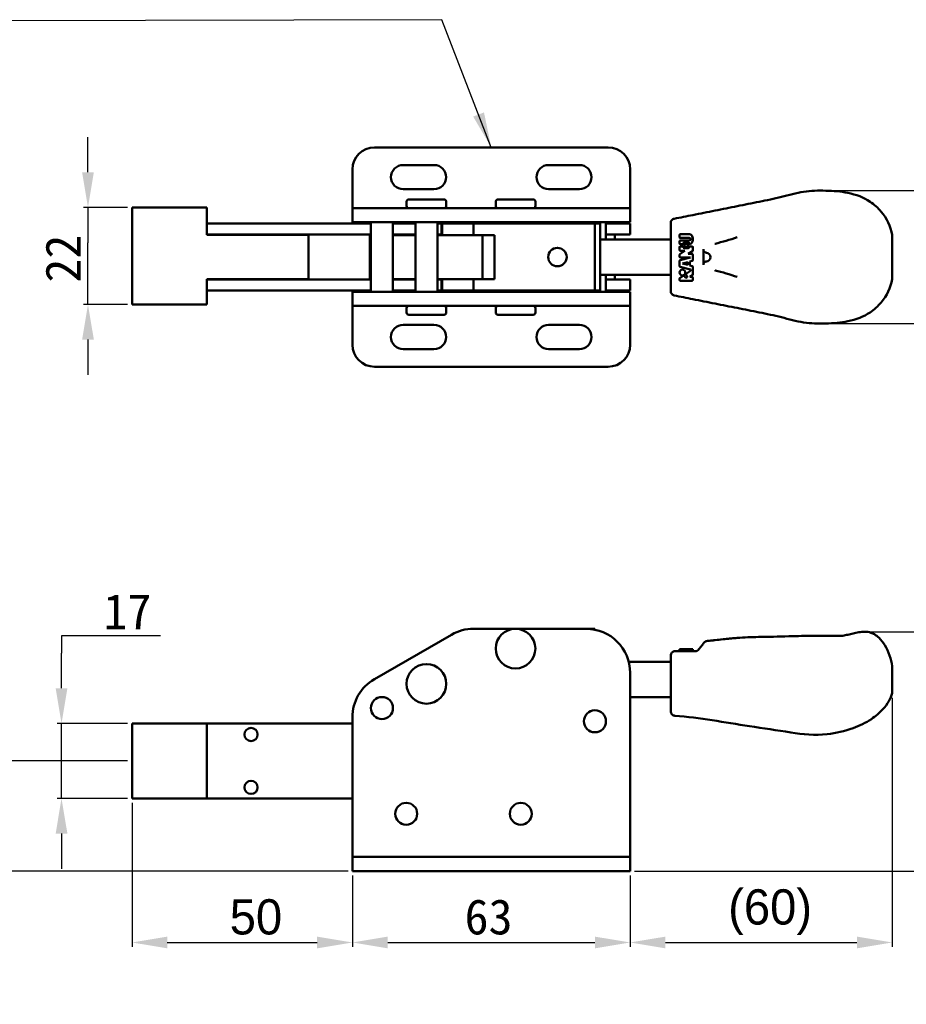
# Model space of a CAD drawing. Header units: millimetres. Extents: x 8 to 576, y -1 to 415.
# Tile 3 of 4: x 215 to 416, y 175 to 398. Entities that reach past the tile are written whole.
import ezdxf

# ---------------------------------------------------------------- set-up
doc = ezdxf.new("R2010")
doc.units = ezdxf.units.MM
for name, color, linetype, lineweight in [('Dimension (ISO)', 7, 'Continuous', 25), ('Symbol (ISO)', 7, 'Continuous', 25), ('Visible (ISO)', 7, 'Continuous', 50)]:
    doc.layers.add(name, color=color, linetype=linetype, lineweight=lineweight)
doc.styles.add('Note Text (JIS)', font='txt')
doc.dimstyles.new('Default (JIS)', dxfattribs={"dimtxt": 8, "dimasz": 8, "dimexe": 1, "dimexo": 1, "dimgap": 1.5, "dimtad": 1, "dimrnd": 1e-08, "dimdsep": 46, "dimtxsty": 'Note Text (JIS)', "dimcen": 0.09, "dimdle": 10, "dimclrd": 256, "dimclre": 256, "dimclrt": 256, "dimadec": 0, "dimazin": 2, "dimtfac": 0.4375, "dimtmove": 0, "dimatfit": 3, "dimfxl": 1, "dimtolj": 1, "dimtzin": 0, "dimlwd": -1, "dimlwe": -1, "dimarcsym": 0})
doc.dimstyles.new('Default (JIS)$7', dxfattribs={"dimtxt": 8, "dimasz": 8, "dimexe": 1, "dimexo": 1, "dimgap": 1.5, "dimtad": 1, "dimrnd": 1e-08, "dimdsep": 46, "dimtxsty": 'Note Text (JIS)', "dimcen": 0.09, "dimdle": 10, "dimclrd": 256, "dimclre": 256, "dimclrt": 256, "dimadec": 0, "dimazin": 2, "dimtfac": 0.4375, "dimtmove": 0, "dimatfit": 3, "dimfxl": 1, "dimtolj": 1, "dimtzin": 0, "dimlwd": -1, "dimlwe": -1, "dimarcsym": 0})

# ---------------------------------------------------------------- blocks, each defined once
blk = doc.blocks.new('*D3')
at = {"layer": 'Defpoints', "color": 0}
for p in [(240.63, 221.25), (290.62, 204.75), (290.62, 188.54)]:
    blk.add_point(p, dxfattribs=at)
at = {"layer": 'Dimension (ISO)'}
for p, q in [((240.63, 220.25), (240.63, 187.54)), ((290.62, 203.75), (290.62, 187.54)), ((248.63, 188.54), (282.62, 188.54))]:
    blk.add_line(p, q, dxfattribs=at)
for points in [[(248.63, 189.87), (248.63, 187.21), (240.63, 188.54)], [(282.62, 189.87), (282.62, 187.21), (290.62, 188.54)]]:
    blk.add_solid(points, dxfattribs=at)
at = {"layer": 'Dimension (ISO)', "insert": (257.34, 198.36), "char_height": 8, "attachment_point": 1, "style": 'Note Text (JIS)'}
blk.add_mtext('\\A1; \\fメイリオ|b0|i0;\\H8.0000;50', dxfattribs=at)
blk = doc.blocks.new('*D4')
at = {"layer": 'Defpoints', "color": 0}
for p in [(290.62, 204.75), (353.62, 204.75), (353.62, 188.54)]:
    blk.add_point(p, dxfattribs=at)
at = {"layer": 'Dimension (ISO)'}
for p, q in [((290.62, 203.75), (290.62, 187.54)), ((353.62, 203.75), (353.62, 187.54)), ((298.62, 188.54), (345.62, 188.54))]:
    blk.add_line(p, q, dxfattribs=at)
for points in [[(298.62, 189.87), (298.62, 187.21), (290.62, 188.54)], [(345.62, 189.87), (345.62, 187.21), (353.62, 188.54)]]:
    blk.add_solid(points, dxfattribs=at)
at = {"layer": 'Dimension (ISO)', "insert": (316.06, 198.37), "char_height": 8, "attachment_point": 1, "style": 'Note Text (JIS)'}
blk.add_mtext('\\A1;63', dxfattribs=at)
blk = doc.blocks.new('*D5')
at = {"layer": 'Defpoints', "color": 0}
for p in [(413.07, 245.11), (353.62, 204.75), (413.07, 188.54)]:
    blk.add_point(p, dxfattribs=at)
at = {"layer": 'Dimension (ISO)'}
for p, q in [((413.07, 244.11), (413.07, 187.54)), ((353.62, 203.75), (353.62, 187.54)), ((361.62, 188.54), (405.07, 188.54))]:
    blk.add_line(p, q, dxfattribs=at)
for points in [[(361.62, 189.87), (361.62, 187.21), (353.62, 188.54)], [(405.07, 189.87), (405.07, 187.21), (413.07, 188.54)]]:
    blk.add_solid(points, dxfattribs=at)
at = {"layer": 'Dimension (ISO)', "insert": (370.41, 200.61), "char_height": 8, "attachment_point": 1, "style": 'Note Text (JIS)'}
blk.add_mtext('\\A1; \\fメイリオ|b0|i0;\\H8.0000;(60)', dxfattribs=at)
blk = doc.blocks.new('*D6')
at = {"layer": 'Defpoints', "color": 0}
for p in [(240.63, 229.75), (203.13, 204.75), (290.62, 204.75)]:
    blk.add_point(p, dxfattribs=at)
at = {"layer": 'Dimension (ISO)'}
for p, q in [((239.63, 229.75), (202.13, 229.75)), ((203.13, 221.75), (203.13, 212.75)), ((289.62, 204.75), (202.13, 204.75))]:
    blk.add_line(p, q, dxfattribs=at)
for points in [[(201.8, 221.75), (204.46, 221.75), (203.13, 229.75)], [(201.8, 212.75), (204.46, 212.75), (203.13, 204.75)]]:
    blk.add_solid(points, dxfattribs=at)
at = {"layer": 'Dimension (ISO)', "insert": (193.3, 211.23), "char_height": 8, "attachment_point": 1, "rotation": 90, "style": 'Note Text (JIS)'}
blk.add_mtext('\\A1;25', dxfattribs=at)
blk = doc.blocks.new('*D7')
at = {"layer": 'Defpoints', "color": 0}
for p in [(224.63, 238.25), (240.63, 238.25), (240.63, 221.25)]:
    blk.add_point(p, dxfattribs=at)
at = {"layer": 'Dimension (ISO)'}
for p, q in [((247.12, 258.13), (224.63, 258.13)), ((224.63, 258.13), (224.63, 254.25)), ((224.63, 246.25), (224.63, 254.25)), ((239.63, 238.25), (223.63, 238.25)), ((224.63, 221.25), (224.63, 238.25)), ((239.63, 221.25), (223.63, 221.25)), ((224.63, 213.25), (224.63, 205.25))]:
    blk.add_line(p, q, dxfattribs=at)
for points in [[(223.3, 246.25), (225.97, 246.25), (224.63, 238.25)], [(223.3, 213.25), (225.97, 213.25), (224.63, 221.25)]]:
    blk.add_solid(points, dxfattribs=at)
at = {"layer": 'Dimension (ISO)', "insert": (234.13, 267.66), "char_height": 8, "attachment_point": 1, "style": 'Note Text (JIS)'}
blk.add_mtext('\\A1;17', dxfattribs=at)
blk = doc.blocks.new('*D10')
at = {"layer": 'Defpoints', "color": 0}
for p in [(397.09, 359.23), (397.09, 329.05), (443.09, 329.05)]:
    blk.add_point(p, dxfattribs=at)
at = {"layer": 'Dimension (ISO)'}
for p, q in [((398.09, 359.23), (444.09, 359.23)), ((443.09, 351.23), (443.09, 337.05)), ((398.09, 329.05), (444.09, 329.05))]:
    blk.add_line(p, q, dxfattribs=at)
for points in [[(441.76, 351.23), (444.42, 351.23), (443.09, 359.23)], [(441.76, 337.05), (444.42, 337.05), (443.09, 329.05)]]:
    blk.add_solid(points, dxfattribs=at)
at = {"layer": 'Dimension (ISO)', "insert": (431.02, 331.2), "char_height": 8, "attachment_point": 1, "rotation": 90, "style": 'Note Text (JIS)'}
blk.add_mtext('\\A1; \\fメイリオ|b0|i0;\\H8.0000;(30)', dxfattribs=at)
blk = doc.blocks.new('*D11')
at = {"layer": 'Defpoints', "color": 0}
for p in [(406.71, 259.09), (443.09, 259.09), (353.62, 204.75)]:
    blk.add_point(p, dxfattribs=at)
at = {"layer": 'Dimension (ISO)'}
for p, q in [((407.71, 259.09), (444.09, 259.09)), ((443.09, 212.75), (443.09, 251.09)), ((354.62, 204.75), (444.09, 204.75))]:
    blk.add_line(p, q, dxfattribs=at)
for points in [[(441.76, 251.09), (444.42, 251.09), (443.09, 259.09)], [(441.76, 212.75), (444.42, 212.75), (443.09, 204.75)]]:
    blk.add_solid(points, dxfattribs=at)
at = {"layer": 'Dimension (ISO)', "insert": (431.02, 218.99), "char_height": 8, "attachment_point": 1, "rotation": 90, "style": 'Note Text (JIS)'}
blk.add_mtext('\\A1; \\fメイリオ|b0|i0;\\H8.0000;(54)', dxfattribs=at)
blk = doc.blocks.new('*D12')
at = {"layer": 'Defpoints', "color": 0}
for p in [(230.63, 355.39), (240.63, 355.39), (240.63, 333.39)]:
    blk.add_point(p, dxfattribs=at)
at = {"layer": 'Dimension (ISO)'}
for p, q in [((230.63, 363.39), (230.63, 371.39)), ((239.63, 355.39), (229.63, 355.39)), ((230.63, 355.39), (230.63, 347.39)), ((230.63, 341.39), (230.63, 347.39)), ((230.63, 333.39), (230.63, 341.39)), ((239.63, 333.39), (229.63, 333.39)), ((230.63, 325.39), (230.63, 317.39))]:
    blk.add_line(p, q, dxfattribs=at)
for points in [[(229.3, 363.39), (231.97, 363.39), (230.63, 355.39)], [(229.3, 325.39), (231.97, 325.39), (230.63, 333.39)]]:
    blk.add_solid(points, dxfattribs=at)
at = {"layer": 'Dimension (ISO)', "insert": (220.97, 338.34), "char_height": 8, "attachment_point": 1, "rotation": 90, "style": 'Note Text (JIS)'}
blk.add_mtext('\\A1;22', dxfattribs=at)

msp = doc.modelspace()

# ---------------------------------------------------------------- linework, layer by layer
at = {"layer": 'Visible (ISO)'}
for p, q in [((348.617, 369.038), (295.617, 369.038)), ((309.117, 365.038), (302.117, 365.038)), ((342.117, 365.038), (335.117, 365.038)), ((290.617, 355.638), (290.617, 364.038)), ((353.617, 355.638), (353.617, 364.038)), ((302.117, 359.538), (309.117, 359.538)), ((335.117, 359.538), (342.117, 359.538)), ((290.617, 355.238), (290.617, 355.638)), ((302.901, 355.738), (302.901, 356.738)), ((311.401, 357.238), (303.401, 357.238)), ((311.901, 355.738), (311.901, 356.738)), ((323.117, 355.738), (323.117, 356.738)), ((331.617, 357.238), (323.617, 357.238)), ((332.117, 355.738), (332.117, 356.738)), ((353.617, 355.638), (353.617, 355.238)), ((240.633, 355.388), (257.617, 355.388)), ((240.633, 333.388), (240.633, 355.388)), ((257.617, 355.388), (257.617, 349.188)), ((290.617, 355.238), (290.617, 352.038)), ((290.617, 355.238), (295.617, 355.238)), ((313.09, 355.238), (295.617, 355.238)), ((313.09, 355.238), (318.09, 355.238)), ((318.09, 355.238), (343.617, 355.238)), ((343.617, 355.238), (353.617, 355.238)), ((353.617, 352.038), (353.617, 355.238)), ((257.617, 351.738), (257.617, 349.238)), ((257.617, 351.738), (294.817, 351.738)), ((295.617, 352.038), (290.617, 352.038)), ((294.817, 352.038), (294.817, 336.238)), ((295.617, 352.038), (313.09, 352.038)), ((299.817, 352.038), (299.817, 336.238)), ((299.817, 351.738), (304.901, 351.738)), ((300.317, 352.038), (300.317, 351.738)), ((304.901, 336.238), (304.901, 352.038)), ((304.901, 352.038), (304.901, 336.238)), ((309.901, 336.238), (309.901, 352.038)), ((309.901, 352.038), (309.901, 336.238)), ((309.901, 351.738), (310.817, 351.738)), ((310.817, 351.738), (310.978, 351.738)), ((310.817, 351.738), (310.817, 349.138)), ((310.978, 351.738), (310.978, 349.138)), ((318.075, 351.738), (310.978, 351.738)), ((318.09, 352.038), (313.09, 352.038)), ((318.075, 349.138), (318.075, 351.738)), ((345.602, 351.738), (318.075, 351.738)), ((343.617, 352.038), (318.09, 352.038)), ((325.117, 351.738), (325.117, 352.038)), ((325.117, 352.038), (325.117, 351.738)), ((330.117, 351.738), (330.117, 352.038)), ((330.117, 352.038), (330.117, 351.738)), ((331.317, 352.038), (331.317, 351.738)), ((343.117, 352.038), (343.117, 351.738)), ((353.617, 352.038), (343.617, 352.038)), ((345.602, 351.738), (346.817, 351.738)), ((345.602, 336.538), (345.602, 351.738)), ((346.817, 351.738), (346.817, 336.538)), ((348.117, 352.038), (348.117, 348.138)), ((348.117, 351.738), (353.617, 351.738)), ((353.617, 349.238), (353.617, 351.738)), ((362.817, 349.318), (362.817, 351.861)), ((294.817, 349.238), (257.617, 349.238)), ((280.633, 349.188), (257.617, 349.188)), ((280.633, 349.188), (280.633, 339.088)), ((294.534, 349.138), (294.817, 349.138)), ((294.534, 349.138), (294.534, 339.138)), ((304.901, 349.238), (299.817, 349.238)), ((299.817, 349.138), (304.901, 349.138)), ((300.317, 349.238), (300.317, 349.138)), ((310.817, 349.238), (309.901, 349.238)), ((309.901, 349.138), (310.817, 349.138)), ((310.978, 349.138), (310.817, 349.138)), ((310.978, 349.138), (318.075, 349.138)), ((322.817, 349.138), (318.075, 349.138)), ((320.127, 349.138), (320.127, 339.138)), ((322.817, 349.138), (322.817, 339.138)), ((353.617, 349.238), (348.117, 349.238)), ((350.117, 349.238), (350.117, 348.138)), ((362.817, 338.957), (362.817, 349.319)), ((364.827, 349.126), (364.827, 348.674)), ((367.088, 349.327), (365.028, 349.327)), ((346.817, 348.138), (362.817, 348.138)), ((364.827, 347.719), (364.827, 347.267)), ((365.028, 348.473), (367.088, 348.473)), ((367.088, 347.92), (365.028, 347.92)), ((365.028, 347.066), (365.48, 347.066)), ((365.028, 346.564), (365.48, 346.564)), ((365.882, 347.468), (366.787, 347.468)), ((365.983, 346.966), (365.983, 346.664)), ((366.485, 347.167), (366.184, 347.167)), ((366.184, 346.463), (366.485, 346.463)), ((366.686, 346.664), (366.686, 346.966)), ((366.988, 347.267), (366.988, 347.066)), ((366.988, 347.066), (367.088, 347.066)), ((367.189, 346.564), (367.641, 346.564)), ((364.827, 345.76), (364.827, 346.363)), ((364.827, 344.252), (364.827, 344.646)), ((364.917, 344.814), (366.045, 345.559)), ((366.045, 345.559), (365.028, 345.559)), ((365.882, 346.162), (366.787, 346.162)), ((367.751, 345.499), (366.776, 344.855)), ((366.776, 344.855), (367.641, 344.855)), ((367.842, 346.363), (367.842, 345.667)), ((367.842, 344.654), (367.842, 343.452)), ((370.25, 345.917), (370.25, 342.359)), ((364.827, 342.115), (364.827, 343.224)), ((364.976, 343.418), (367.339, 344.051)), ((367.339, 344.051), (365.028, 344.051)), ((366.679, 342.986), (365.498, 342.669)), ((365.498, 342.669), (366.679, 342.353)), ((366.679, 342.353), (366.679, 342.986)), ((367.693, 343.257), (367.182, 343.12)), ((367.182, 343.12), (367.182, 342.218)), ((367.182, 342.218), (367.693, 342.081)), ((346.817, 340.138), (362.817, 340.138)), ((348.117, 340.138), (348.117, 336.238)), ((350.117, 340.138), (350.117, 339.038)), ((364.917, 339.387), (365.661, 339.878)), ((367.339, 341.287), (364.976, 341.921)), ((365.94, 339.821), (366.125, 339.541)), ((366.544, 339.817), (366.359, 340.098)), ((366.416, 340.377), (367.339, 340.986)), ((367.751, 340.022), (367.157, 339.629)), ((367.339, 340.986), (367.339, 341.287)), ((367.842, 341.887), (367.842, 340.19)), ((280.633, 339.088), (257.617, 339.088)), ((257.617, 333.388), (257.617, 339.088)), ((257.617, 339.038), (257.617, 336.538)), ((257.617, 339.038), (294.817, 339.038)), ((294.817, 339.138), (294.534, 339.138)), ((304.901, 339.138), (299.817, 339.138)), ((299.817, 339.038), (304.901, 339.038)), ((300.317, 339.138), (300.317, 339.038)), ((310.817, 339.138), (309.901, 339.138)), ((309.901, 339.038), (310.817, 339.038)), ((310.817, 339.138), (310.978, 339.138)), ((310.817, 339.138), (310.817, 336.538)), ((318.075, 339.138), (310.978, 339.138)), ((310.978, 339.138), (310.978, 336.538)), ((318.075, 336.538), (318.075, 339.138)), ((318.075, 339.138), (322.817, 339.138)), ((348.117, 339.038), (353.617, 339.038)), ((353.617, 336.538), (353.617, 339.038)), ((362.817, 338.957), (362.817, 336.415)), ((364.827, 338.976), (364.827, 339.219)), ((367.641, 338.775), (365.028, 338.775)), ((367.157, 339.629), (367.641, 339.629)), ((367.842, 339.428), (367.842, 338.976)), ((294.817, 336.538), (257.617, 336.538)), ((290.617, 336.238), (290.617, 333.038)), ((290.617, 336.238), (295.617, 336.238)), ((313.09, 336.238), (295.617, 336.238)), ((304.901, 336.538), (299.817, 336.538)), ((300.317, 336.538), (300.317, 336.238)), ((310.817, 336.538), (309.901, 336.538)), ((310.978, 336.538), (310.817, 336.538)), ((310.978, 336.538), (318.075, 336.538)), ((313.09, 336.238), (318.09, 336.238)), ((345.602, 336.538), (318.075, 336.538)), ((318.09, 336.238), (343.617, 336.238)), ((325.117, 336.238), (325.117, 336.538)), ((325.117, 336.538), (325.117, 336.238)), ((330.117, 336.238), (330.117, 336.538)), ((330.117, 336.538), (330.117, 336.238)), ((331.317, 336.538), (331.317, 336.238)), ((343.117, 336.538), (343.117, 336.238)), ((343.617, 336.238), (353.617, 336.238)), ((346.817, 336.538), (345.602, 336.538)), ((353.617, 336.538), (348.117, 336.538)), ((353.617, 333.038), (353.617, 336.238)), ((240.633, 333.388), (257.617, 333.388)), ((290.617, 332.638), (290.617, 333.038)), ((295.617, 333.038), (290.617, 333.038)), ((290.617, 324.238), (290.617, 332.638)), ((295.617, 333.038), (313.09, 333.038)), ((302.901, 332.538), (302.901, 331.538)), ((303.401, 331.038), (311.401, 331.038)), ((311.901, 332.538), (311.901, 331.538)), ((318.09, 333.038), (313.09, 333.038)), ((343.617, 333.038), (318.09, 333.038)), ((323.117, 332.538), (323.117, 331.538)), ((323.617, 331.038), (331.617, 331.038)), ((332.117, 332.538), (332.117, 331.538)), ((353.617, 333.038), (343.617, 333.038)), ((353.617, 333.038), (353.617, 332.638)), ((353.617, 324.238), (353.617, 332.638)), ((309.117, 328.738), (302.117, 328.738)), ((342.117, 328.738), (335.117, 328.738)), ((302.117, 323.238), (309.117, 323.238)), ((335.117, 323.238), (342.117, 323.238)), ((295.617, 319.238), (348.617, 319.238)), ((318.075, 259.753), (318.075, 259.753)), ((318.09, 259.753), (318.075, 259.753)), ((343.617, 259.753), (318.09, 259.753)), ((345.602, 259.753), (343.617, 259.753)), ((295.617, 248.325), (313.09, 258.414)), ((372.867, 257.168), (372.867, 257.168)), ((377.892, 257.671), (377.892, 257.671)), ((377.892, 257.671), (377.892, 257.671)), ((401.827, 258.146), (401.827, 258.146)), ((401.827, 258.146), (401.827, 258.146)), ((401.827, 258.146), (401.827, 258.146)), ((364.827, 255.158), (365.028, 255.158)), ((364.827, 254.656), (364.827, 255.158)), ((367.641, 255.158), (365.028, 255.158)), ((367.641, 255.158), (367.842, 255.158)), ((367.842, 255.158), (367.842, 254.656)), ((367.843, 255.158), (367.842, 255.158)), ((367.843, 254.656), (367.843, 255.158)), ((369.953, 256.049), (369.618, 255.627)), ((369.953, 256.049), (370.005, 256.114)), ((370.198, 256.358), (370.005, 256.114)), ((370.4, 256.611), (370.35, 256.548)), ((362.817, 253.656), (362.817, 248.254)), ((353.299, 252.253), (362.817, 252.253)), ((353.617, 208.353), (353.617, 249.753)), ((413.067, 245.108), (413.067, 248.123)), ((362.817, 245.418), (362.817, 247.591)), ((353.617, 244.253), (362.817, 244.253)), ((362.817, 243.068), (362.817, 243.827)), ((290.617, 239.665), (290.617, 208.353)), ((240.633, 238.253), (257.617, 238.253)), ((240.633, 221.253), (240.633, 238.253)), ((290.617, 238.253), (257.617, 238.253)), ((257.617, 238.253), (257.617, 221.253)), ((257.617, 221.253), (240.633, 221.253)), ((257.617, 221.253), (290.617, 221.253)), ((290.617, 207.953), (290.617, 208.353)), ((295.617, 207.953), (290.617, 207.953)), ((290.617, 204.753), (290.617, 207.953)), ((295.617, 207.953), (348.617, 207.953)), ((353.617, 207.953), (348.617, 207.953)), ((353.617, 208.353), (353.617, 207.953)), ((353.617, 207.953), (353.617, 204.753)), ((290.617, 204.753), (295.617, 204.753)), ((295.617, 204.753), (348.617, 204.753)), ((348.617, 204.753), (353.617, 204.753))]:
    msp.add_line(p, q, dxfattribs=at)
for centre, radius in [((337.117, 344.138), 2.1), ((365.48, 340.634), 0.653), ((327.617, 255.253), 4.5), ((307.401, 247.253), 4.5), ((297.317, 241.753), 2.5), ((297.317, 241.753), 2.5), ((345.617, 238.753), 2.5), ((345.617, 238.753), 2.5), ((267.617, 235.753), 1.5), ((267.617, 223.753), 1.5), ((302.817, 217.753), 2.5), ((302.817, 217.753), 2.5), ((328.817, 217.753), 2.5), ((328.817, 217.753), 2.5)]:
    msp.add_circle(centre, radius, dxfattribs=at)
for centre, radius, start, end in [((295.617, 364.038), 5, 90, 180), ((348.617, 364.038), 5, 0, 90), ((302.117, 362.288), 2.75, 90, 270), ((309.117, 362.288), 2.75, 270, 90), ((335.117, 362.288), 2.75, 90, 270), ((342.117, 362.288), 2.75, 270, 90), ((303.401, 356.738), 0.5, 90, 180), ((303.401, 355.738), 0.5, 180, 270), ((311.401, 356.738), 0.5, 0, 90), ((311.401, 355.738), 0.5, 270, 0), ((323.617, 356.738), 0.5, 90, 180), ((323.617, 355.738), 0.5, 180, 270), ((331.617, 356.738), 0.5, 0, 90), ((331.617, 355.738), 0.5, 270, 0), ((365.028, 349.126), 0.201, 90.00177, 180), ((365.028, 348.674), 0.201, 180, 270.00211), ((365.028, 347.719), 0.201, 89.99789, 180), ((365.028, 347.267), 0.201, 180, 270), ((365.028, 346.363), 0.201, 90, 180), ((365.48, 347.267), 0.201, 270, 0), ((365.48, 346.363), 0.201, 0, 90), ((365.882, 347.267), 0.201, 90, 180), ((366.184, 346.966), 0.201, 90, 180), ((366.184, 346.664), 0.201, 180, 270), ((366.485, 346.966), 0.201, 0, 90), ((366.485, 346.664), 0.201, 270, 0), ((366.787, 347.267), 0.201, 0, 90), ((367.189, 346.363), 0.201, 90, 180), ((367.641, 346.363), 0.201, 0, 90), ((365.028, 345.76), 0.201, 180, 270), ((365.028, 344.646), 0.201, 123.42481, 180), ((365.028, 344.252), 0.201, 180, 270), ((365.882, 346.363), 0.201, 180, 270), ((366.787, 346.363), 0.201, 270, 0), ((367.641, 344.654), 0.201, 0, 90), ((367.641, 345.667), 0.201, 303.42481, 0), ((370.817, 344.138), 1, 275.00558, 84.99444), ((365.028, 343.224), 0.201, 105, 180), ((365.028, 342.115), 0.201, 180, 255), ((367.641, 343.452), 0.201, 285, 0), ((367.641, 341.887), 0.201, 0, 75), ((365.772, 339.711), 0.201, 33.42481, 123.42481), ((366.334, 339.679), 0.251, 213.42481, 33.33713), ((366.527, 340.209), 0.201, 123.42481, 213.42481), ((367.641, 340.19), 0.201, 303.42481, 0), ((365.028, 339.219), 0.201, 123.42481, 180), ((365.028, 338.976), 0.201, 180, 270), ((367.641, 339.428), 0.201, 0, 90), ((367.641, 338.976), 0.201, 270, 0), ((303.401, 332.538), 0.5, 90, 180), ((303.401, 331.538), 0.5, 180, 270), ((311.401, 332.538), 0.5, 0, 90), ((311.401, 331.538), 0.5, 270, 0), ((323.617, 332.538), 0.5, 90, 180), ((323.617, 331.538), 0.5, 180, 270), ((331.617, 332.538), 0.5, 0, 90), ((331.617, 331.538), 0.5, 270, 0), ((302.117, 325.988), 2.75, 90, 270), ((309.117, 325.988), 2.75, 270, 90), ((335.117, 325.988), 2.75, 90, 270), ((342.117, 325.988), 2.75, 270, 90), ((295.617, 324.238), 5, 180, 270), ((348.617, 324.238), 5, 270, 0), ((318.09, 249.753), 10, 90, 120), ((343.617, 249.753), 10, 0, 90), ((328.817, 253.253), 18, 20.43276, 21.16845), ((371.182, 255.988), 1, 141.43149, 141.54826), ((363.817, 253.656), 1, 89.99951, 180.00124), ((300.617, 239.665), 10, 120, 180), ((267.633, 235.753), 1.5, 90.30475, 269.69525), ((267.633, 223.753), 1.5, 90.30475, 269.69525)]:
    msp.add_arc(centre, radius, start, end, dxfattribs=at)
msp.add_ellipse((371.182, 255.988), major_axis=(-0.785, 0.619), ratio=0.9999747, start_param=6.2773865, end_param=6.2794246, dxfattribs=at)
for points, knots in [([(363.62, 352.841), (365.025, 353.122), (366.434, 353.404), (367.842, 353.685), (369.519, 354.021), (371.195, 354.356), (372.867, 354.69), (374.556, 355.029), (376.239, 355.366), (377.892, 355.695), (379.577, 356.031), (381.23, 356.358), (382.917, 356.7), (384.577, 357.038), (386.269, 357.39), (387.942, 357.806), (389.617, 358.222), (391.273, 358.702), (392.967, 358.962), (394.608, 359.213), (396.283, 359.257), (397.992, 359.213), (399.688, 359.169), (401.416, 359.038), (403.017, 358.71), (404.885, 358.328), (406.579, 357.678), (408.042, 356.7), (408.984, 356.071), (409.831, 355.305), (410.554, 354.439), (411.819, 352.925), (412.705, 351.103), (413.067, 349.163)], [0, 0, 0, 0, 0.0761743, 0.0761743, 0.0761743, 0.1668807, 0.1668807, 0.1668807, 0.2585374, 0.2585374, 0.2585374, 0.3519567, 0.3519567, 0.3519567, 0.4438976, 0.4438976, 0.4438976, 0.5359441, 0.5359441, 0.5359441, 0.6251509, 0.6251509, 0.6251509, 0.7137054, 0.7137054, 0.7137054, 0.8170435, 0.8170435, 0.8170435, 0.8836152, 0.8836152, 0.8836152, 1, 1, 1, 1]), ([(363.62, 352.841), (363.409, 352.799), (363.186, 352.672), (363.038, 352.489), (362.891, 352.305), (362.817, 352.068), (362.817, 351.861)], [0, 0, 0, 0, 0.5, 0.5, 0.5, 0.99995542, 0.99995542, 0.99995542, 0.99995542]), ([(367.088, 349.327), (367.175, 349.327), (367.262, 349.305), (367.344, 349.261), (367.44, 349.208), (367.53, 349.126), (367.605, 349.021), (367.68, 348.916), (367.74, 348.787), (367.781, 348.646), (367.822, 348.505), (367.843, 348.351), (367.843, 348.197), (367.843, 348.043), (367.822, 347.889), (367.781, 347.748), (367.74, 347.606), (367.68, 347.478), (367.605, 347.373), (367.53, 347.267), (367.44, 347.185), (367.344, 347.133), (367.262, 347.089), (367.175, 347.066), (367.088, 347.066)], [0, 0, 0, 0, 0.1100393, 0.1100393, 0.1100393, 0.2400336, 0.2400336, 0.2400336, 0.3700279, 0.3700279, 0.3700279, 0.5000222, 0.5000222, 0.5000222, 0.6300165, 0.6300165, 0.6300165, 0.7600108, 0.7600108, 0.7600108, 0.8900051, 0.8900051, 0.8900051, 1, 1, 1, 1]), ([(413.067, 346.184), (413.067, 346.404), (413.067, 346.625), (413.067, 347.067), (413.067, 347.285), (413.067, 347.849), (413.067, 348.166), (413.067, 348.665), (413.067, 348.855), (413.067, 349.102), (413.067, 349.163), (413.067, 349.163)], [0.000001, 0.000001, 0.000001, 0.000001, 0.06615795, 0.06615795, 0.13478552, 0.13478552, 0.25095094, 0.25095094, 0.35903728, 0.35903728, 0.46237236, 0.46237236, 0.46237236, 0.46237236]), ([(367.088, 347.92), (367.151, 347.921), (367.214, 347.948), (367.26, 347.995), (367.31, 348.047), (367.339, 348.122), (367.339, 348.197), (367.339, 348.272), (367.31, 348.347), (367.26, 348.398), (367.214, 348.446), (367.151, 348.473), (367.088, 348.473)], [0, 0, 0, 0, 0.2400483, 0.2400483, 0.2400483, 0.5000009, 0.5000009, 0.5000009, 0.7599535, 0.7599535, 0.7599535, 1, 1, 1, 1]), ([(372.789, 347.133), (372.815, 347.139), (374.53, 347.586), (376.239, 348.059), (377.892, 348.66)], [0, 0, 0, 0, 0.0152057, 1, 1, 1, 1]), ([(370.25, 345.917), (370.25, 345.855), (370.255, 345.793), (370.277, 345.666), (370.296, 345.602), (370.351, 345.474), (370.389, 345.411), (370.47, 345.32), (370.506, 345.287), (370.593, 345.226), (370.644, 345.199), (370.764, 345.155), (370.833, 345.14), (370.904, 345.134)], [-0.11367985, -0.11367985, -0.11367985, -0.11367985, -0.09511531, -0.09511531, -0.07511039, -0.07511039, -0.0531548, -0.0531548, -0.03844678, -0.03844678, -0.02130224, -0.02130224, -0.000001, -0.000001, -0.000001, -0.000001]), ([(413.067, 346.184), (413.067, 346.171), (413.067, 346.159), (413.067, 346.135), (413.067, 346.122), (413.067, 346.11)], [0.0000015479, 0.0000015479, 0.0000015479, 0.0000015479, 0.0036865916, 0.0036865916, 0.0073641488, 0.0073641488, 0.0073641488, 0.0073641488]), ([(413.067, 342.165), (413.067, 342.821), (413.067, 343.479), (413.067, 344.796), (413.067, 345.455), (413.067, 346.11)], [0.000001, 0.000001, 0.000001, 0.000001, 0.19753547, 0.19753547, 0.39506997, 0.39506997, 0.39506997, 0.39506997]), ([(370.904, 343.142), (370.833, 343.135), (370.763, 343.121), (370.643, 343.076), (370.593, 343.05), (370.506, 342.989), (370.47, 342.956), (370.389, 342.864), (370.351, 342.802), (370.296, 342.674), (370.277, 342.609), (370.255, 342.483), (370.25, 342.421), (370.25, 342.359)], [-0.11376393, -0.11376393, -0.11376393, -0.11376393, -0.09236596, -0.09236596, -0.07525151, -0.07525151, -0.06054599, -0.06054599, -0.03857517, -0.03857517, -0.01856591, -0.01856591, -0.000001, -0.000001, -0.000001, -0.000001]), ([(413.067, 342.165), (413.067, 342.153), (413.067, 342.141), (413.067, 342.117), (413.067, 342.104), (413.067, 342.092)], [0.0000021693, 0.0000021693, 0.0000021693, 0.0000021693, 0.0036829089, 0.0036829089, 0.0073648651, 0.0073648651, 0.0073648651, 0.0073648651]), ([(413.067, 339.113), (413.067, 339.113), (413.067, 339.174), (413.067, 339.421), (413.067, 339.61), (413.067, 340.11), (413.067, 340.426), (413.067, 340.99), (413.067, 341.209), (413.067, 341.651), (413.067, 341.871), (413.067, 342.092)], [0.000001, 0.000001, 0.000001, 0.000001, 0.10529939, 0.10529939, 0.21543932, 0.21543932, 0.33381183, 0.33381183, 0.4037433, 0.4037433, 0.4711572, 0.4711572, 0.4711572, 0.4711572]), ([(377.892, 339.615), (376.239, 340.217), (374.53, 340.69), (372.815, 341.136), (372.789, 341.143)], [0, 0, 0, 0, 0.9847943, 1, 1, 1, 1]), ([(363.621, 335.434), (365.025, 335.153), (366.434, 334.872), (367.842, 334.59), (369.519, 334.255), (371.195, 333.92), (372.867, 333.585), (374.556, 333.247), (376.239, 332.91), (377.892, 332.58), (379.577, 332.245), (381.23, 331.918), (382.917, 331.575), (384.577, 331.238), (386.269, 330.886), (387.942, 330.47), (389.617, 330.053), (391.273, 329.573), (392.967, 329.314), (394.608, 329.063), (396.283, 329.019), (397.992, 329.063), (399.688, 329.107), (401.416, 329.238), (403.017, 329.565), (404.885, 329.948), (406.579, 330.598), (408.042, 331.575), (408.984, 332.205), (409.831, 332.971), (410.554, 333.837), (411.819, 335.351), (412.705, 337.172), (413.067, 339.113)], [0, 0, 0, 0, 0.0761731, 0.0761731, 0.0761731, 0.1668797, 0.1668797, 0.1668797, 0.2585365, 0.2585365, 0.2585365, 0.3519558, 0.3519558, 0.3519558, 0.4438967, 0.4438967, 0.4438967, 0.5359434, 0.5359434, 0.5359434, 0.6251502, 0.6251502, 0.6251502, 0.7137048, 0.7137048, 0.7137048, 0.817043, 0.817043, 0.817043, 0.8836147, 0.8836147, 0.8836147, 1, 1, 1, 1]), ([(363.621, 335.434), (363.409, 335.477), (363.186, 335.604), (363.038, 335.787), (362.891, 335.97), (362.817, 336.208), (362.817, 336.415)], [0, 0, 0, 0, 0.5, 0.5, 0.5, 0.9999655, 0.9999655, 0.9999655, 0.9999655]), ([(371.701, 257.047), (371.701, 257.047), (371.702, 257.047), (371.895, 257.068), (372.077, 257.087), (372.393, 257.121), (372.531, 257.136), (372.747, 257.157), (372.827, 257.165), (372.867, 257.168)], [0.06426232, 0.06426232, 0.06426232, 0.06426232, 0.06443192, 0.06443192, 0.12785861, 0.12785861, 0.19197389, 0.19197389, 0.25786163, 0.25786163, 0.25786163, 0.25786163]), ([(371.701, 257.047), (371.701, 257.047), (371.701, 257.047), (371.894, 257.068), (372.076, 257.087), (372.392, 257.121), (372.53, 257.136), (372.747, 257.157), (372.827, 257.165), (372.867, 257.168)], [0.06427049, 0.06427049, 0.06427049, 0.06427049, 0.06436055, 0.06436055, 0.12776505, 0.12776505, 0.19187207, 0.19187207, 0.25782946, 0.25782946, 0.25782946, 0.25782946]), ([(377.892, 257.671), (376.239, 257.538), (374.53, 257.343), (372.815, 257.163), (372.789, 257.16)], [0, 0, 0, 0, 0.9847943, 1, 1, 1, 1]), ([(372.867, 257.168), (373.473, 257.234), (374.087, 257.304), (375.327, 257.44), (375.963, 257.505), (377.036, 257.602), (377.492, 257.639), (377.892, 257.671)], [0, 0, 0, 0, 0.1884597, 0.1884597, 0.39063452, 0.39063452, 0.54854529, 0.54854529, 0.54854529, 0.54854529]), ([(377.892, 257.671), (379.519, 257.801), (381.071, 257.86), (384.952, 257.951), (387.292, 257.968), (391.508, 258.111), (393.498, 258.176), (396.569, 258.178), (397.614, 258.168), (399.704, 258.145), (400.772, 258.134), (401.827, 258.146)], [0, 0, 0, 0, 0.5308321, 0.5308321, 1.2610341, 1.2610341, 1.8776757, 1.8776757, 2.1939999, 2.1939999, 2.5116712, 2.5116712, 2.5116712, 2.5116712]), ([(401.846, 258.149), (402.225, 258.235), (402.603, 258.324), (403.808, 258.616), (404.635, 258.833), (405.936, 259.044), (406.403, 259.094), (407.326, 259.081), (407.79, 259.017), (408.5, 258.778), (408.768, 258.652), (409.4, 258.281), (409.751, 258.002), (410.571, 257.203), (411, 256.63), (412.24, 254.577), (412.793, 252.91), (413.067, 251.239)], [0, 0, 0, 0, 0.1164593, 0.1164593, 0.3720789, 0.3720789, 0.5119327, 0.5119327, 0.6490374, 0.6490374, 0.7367555, 0.7367555, 0.8690768, 0.8690768, 1.080406, 1.080406, 1.5885818, 1.5885818, 1.5885818, 1.5885818]), ([(369.147, 255.034), (369.141, 255.027), (369.136, 255.02), (369.13, 255.013), (369.107, 254.986), (369.084, 254.961), (369.06, 254.937), (369.04, 254.919), (369.02, 254.901), (369, 254.884), (368.974, 254.863), (368.947, 254.842), (368.919, 254.824), (368.897, 254.809), (368.874, 254.795), (368.851, 254.782), (368.836, 254.774), (368.821, 254.766), (368.806, 254.759), (368.798, 254.754), (368.789, 254.75), (368.78, 254.746), (368.761, 254.738), (368.742, 254.73), (368.722, 254.722), (368.69, 254.71), (368.657, 254.699), (368.624, 254.69), (368.597, 254.683), (368.57, 254.677), (368.543, 254.672), (368.515, 254.667), (368.487, 254.663), (368.459, 254.66), (368.436, 254.658), (368.414, 254.657), (368.391, 254.656), (368.382, 254.656), (368.373, 254.656), (368.364, 254.656)], [0, 0, 0, 0, 0.0300183, 0.0300183, 0.0300183, 0.1454092, 0.1454092, 0.1454092, 0.2361255, 0.2361255, 0.2361255, 0.3514834, 0.3514834, 0.3514834, 0.4420612, 0.4420612, 0.4420612, 0.5, 0.5, 0.5, 0.532528, 0.532528, 0.532528, 0.6036885, 0.6036885, 0.6036885, 0.7190008, 0.7190008, 0.7190008, 0.8097056, 0.8097056, 0.8097056, 0.9004218, 0.9004218, 0.9004218, 0.9717064, 0.9717064, 0.9717064, 1, 1, 1, 1]), ([(370.4, 256.611), (370.45, 256.675), (370.507, 256.73), (370.566, 256.776), (370.624, 256.822), (370.685, 256.859), (370.745, 256.888), (370.804, 256.918), (370.864, 256.939), (370.92, 256.954), (370.969, 256.968), (371.015, 256.976), (371.059, 256.982)], [0, 0, 0, 0, 0.25, 0.25, 0.25, 0.5, 0.5, 0.5, 0.75, 0.75, 0.75, 0.9614152, 0.9614152, 0.9614152, 0.9614152]), ([(366.619, 254.656), (366.596, 254.656), (366.574, 254.656), (366.551, 254.656), (366.514, 254.656), (366.478, 254.656), (366.441, 254.656), (366.395, 254.656), (366.349, 254.656), (366.303, 254.656), (366.259, 254.656), (366.216, 254.656), (366.173, 254.656), (366.119, 254.656), (366.065, 254.656), (366.01, 254.656), (365.992, 254.656), (365.973, 254.656), (365.955, 254.656), (365.95, 254.656), (365.945, 254.656), (365.939, 254.656), (365.91, 254.656), (365.88, 254.656), (365.85, 254.656), (365.784, 254.656), (365.718, 254.656), (365.652, 254.656), (365.601, 254.656), (365.55, 254.656), (365.499, 254.656), (365.471, 254.656), (365.442, 254.656), (365.414, 254.656), (365.379, 254.656), (365.343, 254.656), (365.307, 254.656), (365.293, 254.656), (365.278, 254.656), (365.263, 254.656), (365.216, 254.656), (365.168, 254.656), (365.121, 254.656), (365.044, 254.656), (364.966, 254.656), (364.888, 254.656), (364.841, 254.656), (364.794, 254.656), (364.747, 254.656), (364.689, 254.656), (364.63, 254.656), (364.571, 254.656), (364.563, 254.656), (364.554, 254.656), (364.545, 254.656), (364.497, 254.656), (364.448, 254.656), (364.399, 254.656), (364.327, 254.656), (364.255, 254.656), (364.183, 254.656), (364.128, 254.656), (364.073, 254.656), (364.017, 254.656), (363.987, 254.656), (363.956, 254.656), (363.926, 254.656), (363.89, 254.656), (363.853, 254.656), (363.817, 254.656)], [0.42867731, 0.42867731, 0.42867731, 0.42867731, 0.44351682, 0.44351682, 0.44351682, 0.46753508, 0.46753508, 0.46753508, 0.49738229, 0.49738229, 0.49738229, 0.52526257, 0.52526257, 0.52526257, 0.55984515, 0.55984515, 0.55984515, 0.57142857, 0.57142857, 0.57142857, 0.57477111, 0.57477111, 0.57477111, 0.59348211, 0.59348211, 0.59348211, 0.63486398, 0.63486398, 0.63486398, 0.66637095, 0.66637095, 0.66637095, 0.68364877, 0.68364877, 0.68364877, 0.70527487, 0.70527487, 0.70527487, 0.71428571, 0.71428571, 0.71428571, 0.74296147, 0.74296147, 0.74296147, 0.78933885, 0.78933885, 0.78933885, 0.81723126, 0.81723126, 0.81723126, 0.85198405, 0.85198405, 0.85198405, 0.85714286, 0.85714286, 0.85714286, 0.88600884, 0.88600884, 0.88600884, 0.9283162, 0.9283162, 0.9283162, 0.9608207, 0.9608207, 0.9608207, 0.97873864, 0.97873864, 0.97873864, 0.99999961, 0.99999961, 0.99999961, 0.99999961]), ([(413.067, 251.142), (413.067, 251.206), (413.067, 251.239), (413.067, 251.239), (413.067, 251.239), (413.067, 251.239)], [0.0000148, 0.0000148, 0.0000148, 0.0000148, 0.19753547, 0.19753547, 0.1975355, 0.1975355, 0.1975355, 0.1975355]), ([(413.067, 251.142), (413.067, 251.141), (413.067, 251.14), (413.067, 251.138), (413.067, 251.138), (413.067, 251.138)], [0.0000021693, 0.0000021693, 0.0000021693, 0.0000021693, 0.0036829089, 0.0036829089, 0.0073648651, 0.0073648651, 0.0073648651, 0.0073648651]), ([(413.067, 248.123), (413.067, 248.474), (413.067, 248.823), (413.067, 249.501), (413.067, 249.822), (413.067, 250.398), (413.067, 250.643), (413.067, 250.925), (413.067, 251.004), (413.067, 251.109), (413.067, 251.135), (413.067, 251.138)], [0.000001, 0.000001, 0.000001, 0.000001, 0.10529939, 0.10529939, 0.21543932, 0.21543932, 0.33381183, 0.33381183, 0.4037433, 0.4037433, 0.4711572, 0.4711572, 0.4711572, 0.4711572]), ([(362.817, 248.254), (362.817, 248.056), (362.817, 247.858), (362.817, 247.662), (362.817, 247.638), (362.817, 247.615), (362.817, 247.591)], [0, 0, 0, 0, 0.02535384, 0.02535384, 0.02535384, 0.028371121, 0.028371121, 0.028371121, 0.028371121]), ([(362.817, 245.418), (362.817, 245.283), (362.817, 245.15), (362.817, 245.019), (362.817, 244.89), (362.817, 244.763), (362.817, 244.638), (362.817, 244.513), (362.817, 244.39), (362.817, 244.269), (362.817, 244.143), (362.817, 244.019), (362.817, 243.899), (362.817, 243.875), (362.817, 243.851), (362.817, 243.827)], [0.125, 0.125, 0.125, 0.125, 0.143988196, 0.143988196, 0.143988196, 0.162730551, 0.162730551, 0.162730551, 0.181590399, 0.181590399, 0.181590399, 0.201363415, 0.201363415, 0.201363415, 0.205312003, 0.205312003, 0.205312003, 0.205312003]), ([(413.067, 245.108), (412.902, 244.489), (412.636, 243.894), (411.928, 242.672), (411.454, 242.051), (410.163, 240.644), (409.276, 239.904), (407.052, 238.408), (405.641, 237.731), (402.298, 236.522), (400.309, 236.071), (395.572, 235.537), (392.771, 235.762), (386.932, 236.725), (383.803, 237.182), (375.041, 238.502), (369.428, 239.606), (363.743, 240.024)], [0, 0, 0, 0, 0.1921718, 0.1921718, 0.4236642, 0.4236642, 0.7652499, 0.7652499, 1.2278338, 1.2278338, 1.8315011, 1.8315011, 2.6580178, 2.6580178, 3.6066138, 3.6066138, 5.3164425, 5.3164425, 5.3164425, 5.3164425]), ([(362.817, 243.068), (362.817, 242.939), (362.817, 242.815), (362.817, 242.697), (362.817, 242.55), (362.817, 242.412), (362.817, 242.284), (362.817, 242.14), (362.817, 242.007), (362.817, 241.887), (362.817, 241.759), (362.817, 241.646), (362.817, 241.546), (362.817, 241.539), (362.817, 241.533), (362.817, 241.526), (362.817, 241.41), (362.817, 241.314), (362.817, 241.238), (362.817, 241.157), (362.817, 241.099), (362.817, 241.063), (362.817, 241.035), (362.817, 241.021), (362.817, 241.021), (362.817, 241.021), (362.817, 241.021), (362.817, 241.021)], [0.25, 0.25, 0.25, 0.25, 0.27452964, 0.27452964, 0.27452964, 0.30493188, 0.30493188, 0.30493188, 0.33898502, 0.33898502, 0.33898502, 0.375, 0.375, 0.375, 0.37734986, 0.37734986, 0.37734986, 0.41988984, 0.41988984, 0.41988984, 0.46492347, 0.46492347, 0.46492347, 0.5, 0.5, 0.5, 0.50000767, 0.50000767, 0.50000767, 0.50000767]), ([(363.743, 240.024), (363.636, 240.032), (363.528, 240.058), (363.331, 240.141), (363.239, 240.199), (363.079, 240.338), (363.009, 240.422), (362.901, 240.605), (362.862, 240.707), (362.832, 240.845), (362.826, 240.88), (362.819, 240.95), (362.817, 240.986), (362.817, 241.021)], [0, 0, 0, 0, 0.03236474, 0.03236474, 0.06421061, 0.06421061, 0.09607493, 0.09607493, 0.12793836, 0.12793836, 0.1385006, 0.1385006, 0.14918304, 0.14918304, 0.14918304, 0.14918304])]:
    msp.add_open_spline(points, degree=3, knots=knots, dxfattribs=at)
for points in [[(372.789, 257.16), (372.22, 257.1), (371.652, 257.042), (371.083, 256.984)], [(401.827, 258.146), (401.834, 258.146), (401.84, 258.147), (401.846, 258.149)], [(369.147, 255.034), (369.316, 255.246), (369.474, 255.446), (369.618, 255.627)], [(370.198, 256.358), (370.265, 256.442), (370.316, 256.506), (370.35, 256.548)], [(371.059, 256.982), (371.067, 256.983), (371.075, 256.984), (371.083, 256.984)], [(366.619, 254.656), (367.2, 254.656), (367.781, 254.656), (368.364, 254.656)]]:
    msp.add_open_spline(points, degree=3, dxfattribs=at)

# ---------------------------------------------------------------- dimensions: what is measured, and where the dimension line sits
at = {"layer": 'Dimension (ISO)'}
for base, p1, p2, angle, override, picture, middle in [((230.633, 355.388), (240.633, 333.388), (240.633, 355.388), 90, {"dimgap": 1.5, "dimdec": 2, "dimtol": 0, "dimlim": 0, "dimtp": 0, "dimtm": 0, "dimtdec": 2, "dimtofl": 0}, '*D12', (230.633, 344.388)), ((224.633, 238.253), (240.633, 221.253), (240.633, 238.253), 90, {"dimgap": 1.5, "dimtih": 1, "dimtoh": 1, "dimdec": 2, "dimtol": 0, "dimlim": 0, "dimtp": 0, "dimtm": 0, "dimtdec": 2, "dimtofl": 1, "dimtmove": 1, "dimatfit": 1}, '*D7', (225.128, 258.129)), ((203.131, 204.753), (240.633, 229.753), (290.617, 204.753), 90, {"dimgap": 1.5, "dimdec": 2, "dimtol": 0, "dimlim": 0, "dimtp": 0, "dimtm": 0, "dimtdec": 2, "dimtofl": 0, "dimatfit": 1}, '*D6', (203.131, 217.253)), ((353.617, 188.541), (290.617, 204.753), (353.617, 204.753), 180, {"dimgap": 1.5, "dimdec": 2, "dimtol": 0, "dimlim": 0, "dimtp": 0, "dimtm": 0, "dimtdec": 2, "dimtofl": 0, "dimatfit": 1}, '*D4', (322.117, 188.541))]:
    dim = msp.add_linear_dim(base=base, p1=p1, p2=p2, angle=angle, dimstyle='Default (JIS)', override=override, dxfattribs=at)
    dim.commit()
    dim.dimension.update_dxf_attribs({"geometry": picture, "text_midpoint": middle, "dimtype": 160})
for base, p1, p2, angle, text, picture, middle in [((443.089, 329.048), (397.088, 359.227), (397.089, 329.048), 90, ' \\fメイリオ|b0|i0;\\H8.0000;(30)', '*D10', (443.089, 344.138)), ((443.089, 259.087), (353.617, 204.753), (406.714, 259.087), 90, ' \\fメイリオ|b0|i0;\\H8.0000;(54)', '*D11', (443.089, 231.92)), ((413.067, 188.541), (353.617, 204.753), (413.067, 245.108), 180, ' \\fメイリオ|b0|i0;\\H8.0000;(60)', '*D5', (383.342, 188.541)), ((290.617, 188.541), (240.633, 221.253), (290.617, 204.753), 180, ' \\fメイリオ|b0|i0;\\H8.0000;50', '*D3', (265.625, 188.541))]:
    dim = msp.add_linear_dim(base=base, p1=p1, p2=p2, angle=angle, text=text, dimstyle='Default (JIS)', override={"dimgap": 1.5, "dimdec": 2, "dimtol": 0, "dimlim": 0, "dimtp": 0, "dimtm": 0, "dimtdec": 2, "dimtofl": 0, "dimatfit": 1}, dxfattribs=at)
    dim.commit()
    dim.dimension.update_dxf_attribs({"geometry": picture, "text_midpoint": middle, "dimtype": 160})

# ---------------------------------------------------------------- leaders
at = {"layer": 'Symbol (ISO)', "annotation_type": 0, "has_hookline": 1, "hookline_direction": 1, "text_width": 3.696}
msp.add_leader([(322.117, 369.038), (310.933, 398.027), (177.077, 397.641)], dimstyle='Default (JIS)$7', override={"dimgap": 0, "dimtad": 1}, dxfattribs=at)

doc.saveas('drawing.dxf')
